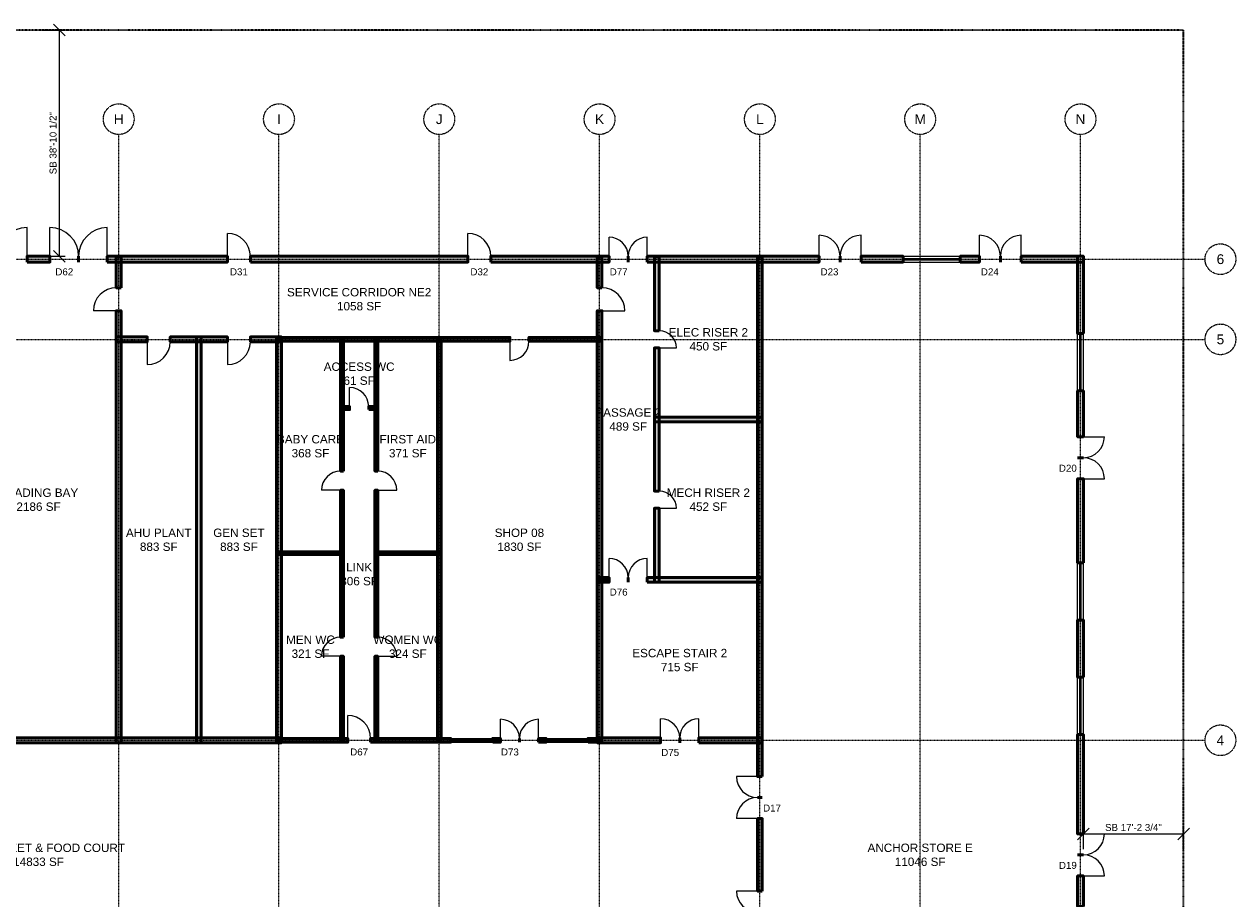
# Model space of a CAD drawing. Header units: inches. Extents: x -108 to 4832, y -12 to 3555.
# Tile 3 of 3: x 2333 to 4832, y 1752 to 3555. Entities that reach past the tile are written whole.
import ezdxf
from ezdxf.enums import TextEntityAlignment as Align

# ---------------------------------------------------------------- set-up
doc = ezdxf.new("R2010")
doc.units = ezdxf.units.IN
doc.header["$LTSCALE"] = 0.03937
doc.header["$MEASUREMENT"] = 0
doc.linetypes.add('CENTER', pattern=[5.08, 3.175, -0.635, 0.635, -0.635])
doc.linetypes.add('PHANTOM', pattern=[6.35, 3.175, -0.635, 0.635, -0.635, 0.635, -0.635])
for name, color, linetype, lineweight in [('A-ANNO-DIMS', 1, 'Continuous', 18), ('A-ANNO-SYMB', 2, 'Continuous', 18), ('A-AREA-IDEN', 2, 'Continuous', 18), ('A-DOOR', 3, 'Continuous', 25), ('A-GLAZ', 4, 'Continuous', 25), ('A-WALL', 7, 'Continuous', 50), ('A-WALL-PATT', 8, 'Continuous', 9), ('C-PROP-LINE', 1, 'PHANTOM', 35), ('S-GRID', 1, 'CENTER', 13)]:
    doc.layers.add(name, color=color, linetype=linetype, lineweight=lineweight)
doc.styles.add('NCS-ARIAL', font='arial.ttf')
doc.dimstyles.new('ARCH-48', dxfattribs={"dimscale": 192, "dimtxt": 0.075, "dimasz": 0.0625, "dimexe": 0.0625, "dimexo": 0.0625, "dimgap": 0.03125, "dimtad": 1, "dimdec": 4, "dimzin": 3, "dimdsep": 46, "dimlunit": 4, "dimtxsty": 'NCS-ARIAL', "dimtsz": 0.0625, "dimcen": 2.5, "dimclrd": 256, "dimclre": 256, "dimclrt": 256, "dimazin": 3, "dimtfac": 1, "dimtmove": 0, "dimatfit": 3})

msp = doc.modelspace()

# ---------------------------------------------------------------- hatches: boundary and pattern name
at = {"layer": 'A-WALL-PATT'}
for points in [[(2338.58268, 3064.96063), (2385.82677, 3064.96063), (2385.82677, 3076.77165), (2338.58268, 3076.77165)], [(2503.93701, 3064.96063), (2751.9685, 3064.96063), (2751.9685, 3076.77165), (2503.93701, 3076.77165)], [(2532.48031, 3011.81102), (2532.48031, 3075.7874), (2522.6378, 3075.7874), (2522.6378, 3011.81102)], [(2799.2126, 3064.96063), (3248.0315, 3064.96063), (3248.0315, 3076.77165), (2799.2126, 3076.77165)], [(3295.27559, 3064.96063), (3539.37008, 3064.96063), (3539.37008, 3076.77165), (3295.27559, 3076.77165)], [(3524.6063, 3011.81102), (3524.6063, 3075.7874), (3514.76378, 3075.7874), (3514.76378, 3011.81102)], [(3618.11024, 3064.96063), (3972.44094, 3064.96063), (3972.44094, 3076.77165), (3618.11024, 3076.77165)], [(3642.71654, 2923.22835), (3642.71654, 3075.7874), (3632.87402, 3075.7874), (3632.87402, 2923.22835)], [(3855.31496, 2003.93701), (3855.31496, 3075.7874), (3845.47244, 3075.7874), (3845.47244, 2003.93701)], [(4059.05512, 3064.96063), (4145.66929, 3064.96063), (4145.66929, 3076.77165), (4059.05512, 3076.77165)], [(4263.77953, 3064.96063), (4303.14961, 3064.96063), (4303.14961, 3076.77165), (4263.77953, 3076.77165)], [(4389.76378, 3064.96063), (4517.71654, 3064.96063), (4517.71654, 3076.77165), (4389.76378, 3076.77165)], [(4517.71654, 2917.32283), (4517.71654, 3076.77165), (4505.90551, 3076.77165), (4505.90551, 2917.32283)], [(2532.48031, 2073.8189), (2532.48031, 2964.56693), (2522.6378, 2964.56693), (2522.6378, 2073.8189)], [(3524.6063, 2073.8189), (3524.6063, 2964.56693), (3514.76378, 2964.56693), (3514.76378, 2073.8189)], [(2522.6378, 2900.59055), (2586.61417, 2900.59055), (2586.61417, 2910.43307), (2522.6378, 2910.43307)], [(2633.85827, 2900.59055), (2751.9685, 2900.59055), (2751.9685, 2910.43307), (2633.85827, 2910.43307)], [(2697.83465, 2073.8189), (2697.83465, 2910.43307), (2687.99213, 2910.43307), (2687.99213, 2073.8189)], [(2799.2126, 2900.59055), (2863.18898, 2900.59055), (2863.18898, 2910.43307), (2799.2126, 2910.43307)], [(2863.18898, 2073.8189), (2863.18898, 2910.43307), (2853.34646, 2910.43307), (2853.34646, 2073.8189)], [(2854.33071, 2901.5748), (3334.64567, 2901.5748), (3334.64567, 2909.44882), (2854.33071, 2909.44882)], [(2991.14173, 2633.85827), (2991.14173, 2908.46457), (2985.23622, 2908.46457), (2985.23622, 2633.85827)], [(3062.00787, 2633.85827), (3062.00787, 2908.46457), (3056.10236, 2908.46457), (3056.10236, 2633.85827)], [(3192.91339, 2074.80315), (3192.91339, 2909.44882), (3185.03937, 2909.44882), (3185.03937, 2074.80315)], [(3374.01575, 2901.5748), (3523.62205, 2901.5748), (3523.62205, 2909.44882), (3374.01575, 2909.44882)], [(3642.71654, 2592.51969), (3642.71654, 2887.79528), (3632.87402, 2887.79528), (3632.87402, 2592.51969)], [(4517.71654, 2704.72441), (4517.71654, 2799.2126), (4505.90551, 2799.2126), (4505.90551, 2704.72441)], [(2985.23622, 2760.82677), (3003.93701, 2760.82677), (3003.93701, 2766.73228), (2985.23622, 2766.73228)], [(3043.30709, 2760.82677), (3062.00787, 2760.82677), (3062.00787, 2766.73228), (3043.30709, 2766.73228)], [(3632.87402, 2735.23622), (3855.31496, 2735.23622), (3855.31496, 2745.07874), (3632.87402, 2745.07874)], [(4517.71654, 2444.88189), (4517.71654, 2618.11024), (4505.90551, 2618.11024), (4505.90551, 2444.88189)], [(2991.14173, 2291.33858), (2991.14173, 2594.48819), (2985.23622, 2594.48819), (2985.23622, 2291.33858)], [(3062.00787, 2291.33858), (3062.00787, 2594.48819), (3056.10236, 2594.48819), (3056.10236, 2291.33858)], [(3642.71654, 2404.52756), (3642.71654, 2557.08661), (3632.87402, 2557.08661), (3632.87402, 2404.52756)], [(2855.31496, 2461.61417), (2991.14173, 2461.61417), (2991.14173, 2467.51969), (2855.31496, 2467.51969)], [(3056.10236, 2461.61417), (3191.92913, 2461.61417), (3191.92913, 2467.51969), (3056.10236, 2467.51969)], [(3514.76378, 2404.52756), (3539.37008, 2404.52756), (3539.37008, 2414.37008), (3514.76378, 2414.37008)], [(3618.11024, 2404.52756), (3855.31496, 2404.52756), (3855.31496, 2414.37008), (3618.11024, 2414.37008)], [(4517.71654, 2208.66142), (4517.71654, 2326.77165), (4505.90551, 2326.77165), (4505.90551, 2208.66142)], [(2991.14173, 2075.7874), (2991.14173, 2251.9685), (2985.23622, 2251.9685), (2985.23622, 2075.7874)], [(3062.00787, 2075.7874), (3062.00787, 2251.9685), (3056.10236, 2251.9685), (3056.10236, 2075.7874)], [(1861.22047, 2073.8189), (2863.18898, 2073.8189), (2863.18898, 2083.66142), (1861.22047, 2083.66142)], [(2854.33071, 2074.80315), (3000, 2074.80315), (3000, 2082.67717), (2854.33071, 2082.67717)], [(3047.24409, 2074.80315), (3212.59843, 2074.80315), (3212.59843, 2082.67717), (3047.24409, 2082.67717)], [(3299.2126, 2074.80315), (3314.96063, 2074.80315), (3314.96063, 2082.67717), (3299.2126, 2082.67717)], [(3393.70079, 2074.80315), (3409.44882, 2074.80315), (3409.44882, 2082.67717), (3393.70079, 2082.67717)], [(3496.06299, 2074.80315), (3523.62205, 2074.80315), (3523.62205, 2082.67717), (3496.06299, 2082.67717)], [(3514.76378, 2073.8189), (3645.66929, 2073.8189), (3645.66929, 2083.66142), (3514.76378, 2083.66142)], [(3724.40945, 2073.8189), (3855.31496, 2073.8189), (3855.31496, 2083.66142), (3724.40945, 2083.66142)], [(4517.71654, 1885.82677), (4517.71654, 2090.55118), (4505.90551, 2090.55118), (4505.90551, 1885.82677)], [(3855.31496, 1767.71654), (3855.31496, 1917.32283), (3845.47244, 1917.32283), (3845.47244, 1767.71654)], [(4517.71654, 1736.22047), (4517.71654, 1799.2126), (4505.90551, 1799.2126), (4505.90551, 1736.22047)]]:
    msp.add_hatch(color=256, dxfattribs=at).paths.add_polyline_path(points)

# ---------------------------------------------------------------- linework, layer by layer
at = {"layer": 'A-DOOR'}
for p, q in [((2338.58268, 3076.77165), (2338.58268, 3135.82677)), ((2385.82677, 3076.77165), (2385.82677, 3135.82677)), ((2503.93701, 3076.77165), (2503.93701, 3135.82677)), ((2751.9685, 3076.77165), (2751.9685, 3124.01575)), ((3248.0315, 3076.77165), (3248.0315, 3124.01575)), ((3539.37008, 3076.77165), (3539.37008, 3116.14173)), ((3618.11024, 3076.77165), (3618.11024, 3116.14173)), ((3972.44094, 3076.77165), (3972.44094, 3120.07874)), ((4059.05512, 3076.77165), (4059.05512, 3120.07874)), ((4303.14961, 3076.77165), (4303.14961, 3120.07874)), ((4389.76378, 3076.77165), (4389.76378, 3120.07874)), ((2522.6378, 2964.56693), (2475.3937, 2964.56693)), ((3524.6063, 2964.56693), (3571.85039, 2964.56693)), ((2586.61417, 2900.59055), (2586.61417, 2853.34646)), ((2751.9685, 2900.59055), (2751.9685, 2853.34646)), ((3334.64567, 2901.5748), (3334.64567, 2862.20472)), ((3642.71654, 2887.79528), (3678.14961, 2887.79528)), ((3003.93701, 2766.73228), (3003.93701, 2806.10236)), ((4517.71654, 2704.72441), (4561.02362, 2704.72441)), ((4517.71654, 2618.11024), (4561.02362, 2618.11024)), ((2985.23622, 2594.48819), (2945.86614, 2594.48819)), ((3062.00787, 2594.48819), (3101.37795, 2594.48819)), ((3642.71654, 2557.08661), (3678.14961, 2557.08661)), ((3539.37008, 2414.37008), (3539.37008, 2453.74016)), ((3618.11024, 2414.37008), (3618.11024, 2453.74016)), ((2985.23622, 2251.9685), (2945.86614, 2251.9685)), ((3062.00787, 2251.9685), (3101.37795, 2251.9685)), ((3000, 2082.67717), (3000, 2129.92126)), ((3314.96063, 2082.67717), (3314.96063, 2122.04724)), ((3393.70079, 2082.67717), (3393.70079, 2122.04724)), ((3645.66929, 2083.66142), (3645.66929, 2123.0315)), ((3724.40945, 2083.66142), (3724.40945, 2123.0315)), ((3845.47244, 2003.93701), (3802.16535, 2003.93701)), ((3845.47244, 1917.32283), (3802.16535, 1917.32283)), ((4517.71654, 1885.82677), (4561.02362, 1885.82677)), ((4517.71654, 1799.2126), (4561.02362, 1799.2126)), ((3845.47244, 1767.71654), (3802.16535, 1767.71654))]:
    msp.add_line(p, q, dxfattribs=at)
for centre, radius, start, end in [((2338.58268, 3076.77165), 59.05512, 90, 180), ((2385.82677, 3076.77165), 59.05512, 0, 90), ((2503.93701, 3076.77165), 59.05512, 90, 180), ((2751.9685, 3076.77165), 47.24409, 0, 90), ((3248.0315, 3076.77165), 47.24409, 0, 90), ((3539.37008, 3076.77165), 39.37008, 0, 90), ((3618.11024, 3076.77165), 39.37008, 90, 180), ((3972.44094, 3076.77165), 43.30709, 0, 90), ((4059.05512, 3076.77165), 43.30709, 90, 180), ((4303.14961, 3076.77165), 43.30709, 0, 90), ((4389.76378, 3076.77165), 43.30709, 90, 180), ((2522.6378, 2964.56693), 47.24409, 90, 180), ((3524.6063, 2964.56693), 47.24409, 0, 90), ((2586.61417, 2900.59055), 47.24409, -90, 0), ((2751.9685, 2900.59055), 47.24409, -90, 0), ((3334.64567, 2901.5748), 39.37008, -90, 0), ((3642.71654, 2887.79528), 35.43307, 0, 90), ((3003.93701, 2766.73228), 39.37008, 0, 90), ((4517.71654, 2704.72441), 43.30709, -90, 0), ((4517.71654, 2618.11024), 43.30709, 0, 90), ((2985.23622, 2594.48819), 39.37008, 90, 180), ((3062.00787, 2594.48819), 39.37008, 0, 90), ((3642.71654, 2557.08661), 35.43307, 0, 90), ((3539.37008, 2414.37008), 39.37008, 0, 90), ((3618.11024, 2414.37008), 39.37008, 90, 180), ((2985.23622, 2251.9685), 39.37008, 90, 180), ((3062.00787, 2251.9685), 39.37008, 0, 90), ((3000, 2082.67717), 47.24409, 0, 90), ((3314.96063, 2082.67717), 39.37008, 0, 90), ((3393.70079, 2082.67717), 39.37008, 90, 180), ((3645.66929, 2083.66142), 39.37008, 0, 90), ((3724.40945, 2083.66142), 39.37008, 90, 180), ((3845.47244, 2003.93701), 43.30709, 180, -90), ((3845.47244, 1917.32283), 43.30709, 90, 180), ((4517.71654, 1885.82677), 43.30709, -90, 0), ((4517.71654, 1799.2126), 43.30709, 0, 90), ((3845.47244, 1767.71654), 43.30709, 180, -90)]:
    msp.add_arc(centre, radius, start, end, dxfattribs=at)
at = {"layer": 'A-GLAZ'}
for p, q in [((4145.66929, 3076.77165), (4263.77953, 3076.77165)), ((4145.66929, 3072.34252), (4263.77953, 3072.34252)), ((4145.66929, 3069.38976), (4263.77953, 3069.38976)), ((4145.66929, 3064.96063), (4263.77953, 3064.96063)), ((4505.90551, 2799.2126), (4505.90551, 2917.32283)), ((4510.33465, 2799.2126), (4510.33465, 2917.32283)), ((4513.2874, 2799.2126), (4513.2874, 2917.32283)), ((4517.71654, 2799.2126), (4517.71654, 2917.32283)), ((4505.90551, 2326.77165), (4505.90551, 2444.88189)), ((4510.33465, 2326.77165), (4510.33465, 2444.88189)), ((4513.2874, 2326.77165), (4513.2874, 2444.88189)), ((4517.71654, 2326.77165), (4517.71654, 2444.88189)), ((4505.90551, 2090.55118), (4505.90551, 2208.66142)), ((4510.33465, 2090.55118), (4510.33465, 2208.66142)), ((4513.2874, 2090.55118), (4513.2874, 2208.66142)), ((4517.71654, 2090.55118), (4517.71654, 2208.66142)), ((3212.59843, 2082.67717), (3299.2126, 2082.67717)), ((3212.59843, 2079.72441), (3299.2126, 2079.72441)), ((3212.59843, 2077.75591), (3299.2126, 2077.75591)), ((3212.59843, 2074.80315), (3299.2126, 2074.80315)), ((3409.44882, 2082.67717), (3496.06299, 2082.67717)), ((3409.44882, 2079.72441), (3496.06299, 2079.72441)), ((3409.44882, 2077.75591), (3496.06299, 2077.75591)), ((3409.44882, 2074.80315), (3496.06299, 2074.80315))]:
    msp.add_line(p, q, dxfattribs=at)
at = {"layer": 'A-WALL'}
for p, q in [((2338.58268, 3064.96063), (2338.58268, 3076.77165)), ((2385.82677, 3064.96063), (2385.82677, 3076.77165)), ((2444.88189, 3064.96063), (2444.88189, 3076.77165)), ((2444.88189, 3064.96063), (2444.88189, 3076.77165)), ((2503.93701, 3064.96063), (2503.93701, 3076.77165)), ((2751.9685, 3064.96063), (2751.9685, 3076.77165)), ((2799.2126, 3064.96063), (2799.2126, 3076.77165)), ((3248.0315, 3064.96063), (3248.0315, 3076.77165)), ((3295.27559, 3064.96063), (3295.27559, 3076.77165)), ((3539.37008, 3064.96063), (3539.37008, 3076.77165)), ((3578.74016, 3064.96063), (3578.74016, 3076.77165)), ((3578.74016, 3064.96063), (3578.74016, 3076.77165)), ((3618.11024, 3064.96063), (3618.11024, 3076.77165)), ((3972.44094, 3064.96063), (3972.44094, 3076.77165)), ((4015.74803, 3064.96063), (4015.74803, 3076.77165)), ((4015.74803, 3064.96063), (4015.74803, 3076.77165)), ((4059.05512, 3064.96063), (4059.05512, 3076.77165)), ((4145.66929, 3064.96063), (4145.66929, 3076.77165)), ((4263.77953, 3064.96063), (4263.77953, 3076.77165)), ((4303.14961, 3064.96063), (4303.14961, 3076.77165)), ((4346.45669, 3064.96063), (4346.45669, 3076.77165)), ((4346.45669, 3064.96063), (4346.45669, 3076.77165)), ((4389.76378, 3064.96063), (4389.76378, 3076.77165)), ((2532.48031, 3011.81102), (2522.6378, 3011.81102)), ((3524.6063, 3011.81102), (3514.76378, 3011.81102)), ((2532.48031, 2964.56693), (2522.6378, 2964.56693)), ((3524.6063, 2964.56693), (3514.76378, 2964.56693)), ((2586.61417, 2900.59055), (2586.61417, 2910.43307)), ((2633.85827, 2900.59055), (2633.85827, 2910.43307)), ((2751.9685, 2900.59055), (2751.9685, 2910.43307)), ((2799.2126, 2900.59055), (2799.2126, 2910.43307)), ((3334.64567, 2901.5748), (3334.64567, 2909.44882)), ((3374.01575, 2901.5748), (3374.01575, 2909.44882)), ((3642.71654, 2923.22835), (3632.87402, 2923.22835)), ((4517.71654, 2917.32283), (4505.90551, 2917.32283)), ((3642.71654, 2887.79528), (3632.87402, 2887.79528)), ((4517.71654, 2799.2126), (4505.90551, 2799.2126)), ((3003.93701, 2760.82677), (3003.93701, 2766.73228)), ((3043.30709, 2760.82677), (3043.30709, 2766.73228)), ((4517.71654, 2704.72441), (4505.90551, 2704.72441)), ((4517.71654, 2661.41732), (4505.90551, 2661.41732)), ((4517.71654, 2661.41732), (4505.90551, 2661.41732)), ((2991.14173, 2633.85827), (2985.23622, 2633.85827)), ((3062.00787, 2633.85827), (3056.10236, 2633.85827)), ((4517.71654, 2618.11024), (4505.90551, 2618.11024)), ((2991.14173, 2594.48819), (2985.23622, 2594.48819)), ((3062.00787, 2594.48819), (3056.10236, 2594.48819)), ((3642.71654, 2592.51969), (3632.87402, 2592.51969)), ((3642.71654, 2557.08661), (3632.87402, 2557.08661)), ((4517.71654, 2444.88189), (4505.90551, 2444.88189)), ((3539.37008, 2404.52756), (3539.37008, 2414.37008)), ((3578.74016, 2404.52756), (3578.74016, 2414.37008)), ((3578.74016, 2404.52756), (3578.74016, 2414.37008)), ((3618.11024, 2404.52756), (3618.11024, 2414.37008)), ((4517.71654, 2326.77165), (4505.90551, 2326.77165)), ((2991.14173, 2291.33858), (2985.23622, 2291.33858)), ((3062.00787, 2291.33858), (3056.10236, 2291.33858)), ((2991.14173, 2251.9685), (2985.23622, 2251.9685)), ((3062.00787, 2251.9685), (3056.10236, 2251.9685)), ((4517.71654, 2208.66142), (4505.90551, 2208.66142)), ((3000, 2074.80315), (3000, 2082.67717)), ((3047.24409, 2074.80315), (3047.24409, 2082.67717)), ((3212.59843, 2074.80315), (3212.59843, 2082.67717)), ((3299.2126, 2074.80315), (3299.2126, 2082.67717)), ((3314.96063, 2074.80315), (3314.96063, 2082.67717)), ((3354.33071, 2074.80315), (3354.33071, 2082.67717)), ((3354.33071, 2074.80315), (3354.33071, 2082.67717)), ((3393.70079, 2074.80315), (3393.70079, 2082.67717)), ((3409.44882, 2074.80315), (3409.44882, 2082.67717)), ((3496.06299, 2074.80315), (3496.06299, 2082.67717)), ((3645.66929, 2073.8189), (3645.66929, 2083.66142)), ((3685.03937, 2073.8189), (3685.03937, 2083.66142)), ((3685.03937, 2073.8189), (3685.03937, 2083.66142)), ((3724.40945, 2073.8189), (3724.40945, 2083.66142)), ((4517.71654, 2090.55118), (4505.90551, 2090.55118)), ((3855.31496, 2003.93701), (3845.47244, 2003.93701)), ((3855.31496, 1960.62992), (3845.47244, 1960.62992)), ((3855.31496, 1960.62992), (3845.47244, 1960.62992)), ((3855.31496, 1917.32283), (3845.47244, 1917.32283)), ((4517.71654, 1885.82677), (4505.90551, 1885.82677)), ((4517.71654, 1842.51969), (4505.90551, 1842.51969)), ((4517.71654, 1842.51969), (4505.90551, 1842.51969)), ((4517.71654, 1799.2126), (4505.90551, 1799.2126)), ((3855.31496, 1767.71654), (3845.47244, 1767.71654))]:
    msp.add_line(p, q, dxfattribs=at)
for points in [[(2338.58268, 3064.96063), (2385.82677, 3064.96063), (2385.82677, 3076.77165), (2338.58268, 3076.77165)], [(2503.93701, 3064.96063), (2751.9685, 3064.96063), (2751.9685, 3076.77165), (2503.93701, 3076.77165)], [(2532.48031, 3011.81102), (2532.48031, 3075.7874), (2522.6378, 3075.7874), (2522.6378, 3011.81102)], [(2799.2126, 3064.96063), (3248.0315, 3064.96063), (3248.0315, 3076.77165), (2799.2126, 3076.77165)], [(3295.27559, 3064.96063), (3539.37008, 3064.96063), (3539.37008, 3076.77165), (3295.27559, 3076.77165)], [(3524.6063, 3011.81102), (3524.6063, 3075.7874), (3514.76378, 3075.7874), (3514.76378, 3011.81102)], [(3618.11024, 3064.96063), (3972.44094, 3064.96063), (3972.44094, 3076.77165), (3618.11024, 3076.77165)], [(3642.71654, 2923.22835), (3642.71654, 3075.7874), (3632.87402, 3075.7874), (3632.87402, 2923.22835)], [(3855.31496, 2003.93701), (3855.31496, 3075.7874), (3845.47244, 3075.7874), (3845.47244, 2003.93701)], [(4059.05512, 3064.96063), (4145.66929, 3064.96063), (4145.66929, 3076.77165), (4059.05512, 3076.77165)], [(4263.77953, 3064.96063), (4303.14961, 3064.96063), (4303.14961, 3076.77165), (4263.77953, 3076.77165)], [(4389.76378, 3064.96063), (4517.71654, 3064.96063), (4517.71654, 3076.77165), (4389.76378, 3076.77165)], [(4517.71654, 2917.32283), (4517.71654, 3076.77165), (4505.90551, 3076.77165), (4505.90551, 2917.32283)], [(2532.48031, 2073.8189), (2532.48031, 2964.56693), (2522.6378, 2964.56693), (2522.6378, 2073.8189)], [(3524.6063, 2073.8189), (3524.6063, 2964.56693), (3514.76378, 2964.56693), (3514.76378, 2073.8189)], [(2522.6378, 2900.59055), (2586.61417, 2900.59055), (2586.61417, 2910.43307), (2522.6378, 2910.43307)], [(2633.85827, 2900.59055), (2751.9685, 2900.59055), (2751.9685, 2910.43307), (2633.85827, 2910.43307)], [(2697.83465, 2073.8189), (2697.83465, 2910.43307), (2687.99213, 2910.43307), (2687.99213, 2073.8189)], [(2799.2126, 2900.59055), (2863.18898, 2900.59055), (2863.18898, 2910.43307), (2799.2126, 2910.43307)], [(2863.18898, 2073.8189), (2863.18898, 2910.43307), (2853.34646, 2910.43307), (2853.34646, 2073.8189)], [(2854.33071, 2901.5748), (3334.64567, 2901.5748), (3334.64567, 2909.44882), (2854.33071, 2909.44882)], [(2991.14173, 2633.85827), (2991.14173, 2908.46457), (2985.23622, 2908.46457), (2985.23622, 2633.85827)], [(3062.00787, 2633.85827), (3062.00787, 2908.46457), (3056.10236, 2908.46457), (3056.10236, 2633.85827)], [(3192.91339, 2074.80315), (3192.91339, 2909.44882), (3185.03937, 2909.44882), (3185.03937, 2074.80315)], [(3374.01575, 2901.5748), (3523.62205, 2901.5748), (3523.62205, 2909.44882), (3374.01575, 2909.44882)], [(3642.71654, 2592.51969), (3642.71654, 2887.79528), (3632.87402, 2887.79528), (3632.87402, 2592.51969)], [(4517.71654, 2704.72441), (4517.71654, 2799.2126), (4505.90551, 2799.2126), (4505.90551, 2704.72441)], [(2985.23622, 2760.82677), (3003.93701, 2760.82677), (3003.93701, 2766.73228), (2985.23622, 2766.73228)], [(3043.30709, 2760.82677), (3062.00787, 2760.82677), (3062.00787, 2766.73228), (3043.30709, 2766.73228)], [(3632.87402, 2735.23622), (3855.31496, 2735.23622), (3855.31496, 2745.07874), (3632.87402, 2745.07874)], [(4517.71654, 2444.88189), (4517.71654, 2618.11024), (4505.90551, 2618.11024), (4505.90551, 2444.88189)], [(2991.14173, 2291.33858), (2991.14173, 2594.48819), (2985.23622, 2594.48819), (2985.23622, 2291.33858)], [(3062.00787, 2291.33858), (3062.00787, 2594.48819), (3056.10236, 2594.48819), (3056.10236, 2291.33858)], [(3642.71654, 2404.52756), (3642.71654, 2557.08661), (3632.87402, 2557.08661), (3632.87402, 2404.52756)], [(2855.31496, 2461.61417), (2991.14173, 2461.61417), (2991.14173, 2467.51969), (2855.31496, 2467.51969)], [(3056.10236, 2461.61417), (3191.92913, 2461.61417), (3191.92913, 2467.51969), (3056.10236, 2467.51969)], [(3514.76378, 2404.52756), (3539.37008, 2404.52756), (3539.37008, 2414.37008), (3514.76378, 2414.37008)], [(3618.11024, 2404.52756), (3855.31496, 2404.52756), (3855.31496, 2414.37008), (3618.11024, 2414.37008)], [(4517.71654, 2208.66142), (4517.71654, 2326.77165), (4505.90551, 2326.77165), (4505.90551, 2208.66142)], [(2991.14173, 2075.7874), (2991.14173, 2251.9685), (2985.23622, 2251.9685), (2985.23622, 2075.7874)], [(3062.00787, 2075.7874), (3062.00787, 2251.9685), (3056.10236, 2251.9685), (3056.10236, 2075.7874)], [(1861.22047, 2073.8189), (2863.18898, 2073.8189), (2863.18898, 2083.66142), (1861.22047, 2083.66142)], [(2854.33071, 2074.80315), (3000, 2074.80315), (3000, 2082.67717), (2854.33071, 2082.67717)], [(3047.24409, 2074.80315), (3212.59843, 2074.80315), (3212.59843, 2082.67717), (3047.24409, 2082.67717)], [(3299.2126, 2074.80315), (3314.96063, 2074.80315), (3314.96063, 2082.67717), (3299.2126, 2082.67717)], [(3393.70079, 2074.80315), (3409.44882, 2074.80315), (3409.44882, 2082.67717), (3393.70079, 2082.67717)], [(3496.06299, 2074.80315), (3523.62205, 2074.80315), (3523.62205, 2082.67717), (3496.06299, 2082.67717)], [(3514.76378, 2073.8189), (3645.66929, 2073.8189), (3645.66929, 2083.66142), (3514.76378, 2083.66142)], [(3724.40945, 2073.8189), (3855.31496, 2073.8189), (3855.31496, 2083.66142), (3724.40945, 2083.66142)], [(4517.71654, 1885.82677), (4517.71654, 2090.55118), (4505.90551, 2090.55118), (4505.90551, 1885.82677)], [(3855.31496, 1767.71654), (3855.31496, 1917.32283), (3845.47244, 1917.32283), (3845.47244, 1767.71654)], [(4517.71654, 1736.22047), (4517.71654, 1799.2126), (4505.90551, 1799.2126), (4505.90551, 1736.22047)]]:
    msp.add_lwpolyline(points, close=True, dxfattribs=at)
at = {"layer": 'C-PROP-LINE'}
msp.add_lwpolyline([(0, 0), (4724.40945, 0), (4724.40945, 3543.30709), (0, 3543.30709)], close=True, dxfattribs=at)
at = {"layer": 'S-GRID'}
for p, q in [((2527.55906, 357.16535), (2527.55906, 3327.87402)), ((2858.26772, 357.16535), (2858.26772, 3327.87402)), ((3188.97638, 357.16535), (3188.97638, 3327.87402)), ((3519.68504, 357.16535), (3519.68504, 3327.87402)), ((3850.3937, 357.16535), (3850.3937, 3327.87402)), ((4181.10236, 357.16535), (4181.10236, 3327.87402)), ((4511.81102, 357.16535), (4511.81102, 3327.87402)), ((-44.40945, 3070.86614), (4768.8189, 3070.86614)), ((-44.40945, 2905.51181), (4768.8189, 2905.51181)), ((-44.40945, 2078.74016), (4768.8189, 2078.74016))]:
    msp.add_line(p, q, dxfattribs=at)
for centre in [(2527.55906, 3359.55402), (2858.26772, 3359.55402), (3188.97638, 3359.55402), (3519.68504, 3359.55402), (3850.3937, 3359.55402), (4181.10236, 3359.55402), (4511.81102, 3359.55402), (4800.4989, 3070.86614), (4800.4989, 2905.51181), (4800.4989, 2078.74016)]:
    msp.add_circle(centre, 31.68, dxfattribs=at)

# ---------------------------------------------------------------- texts
at = {"layer": 'A-ANNO-SYMB', "style": 'NCS-ARIAL'}
for s, p in [('D62', (2415.35433, 3044.80063)), ('D31', (2775.59055, 3044.80063)), ('D32', (3271.65354, 3044.80063)), ('D77', (3559.05512, 3044.80063)), ('D23', (3994.09449, 3044.80063)), ('D24', (4324.80315, 3044.80063)), ('D20', (4485.74551, 2639.76378)), ('D76', (3559.05512, 2384.36756)), ('D67', (3023.62205, 2054.64315)), ('D73', (3334.64567, 2054.64315)), ('D75', (3665.35433, 2053.6589)), ('D17', (3875.47496, 1938.97638)), ('D19', (4485.74551, 1820.86614))]:
    msp.add_text(s, height=14.4, dxfattribs=at).set_placement(p, align=Align.MIDDLE_CENTER)
at = {"layer": 'A-AREA-IDEN', "char_height": 17.28, "attachment_point": 5, "style": 'NCS-ARIAL'}
for s, insert in [('SERVICE CORRIDOR NE2\\P1058 SF', (3023.62205, 2988.18898)), ('ELEC RISER 2\\P450 SF', (3744.09449, 2905.51181)), ('ACCESS WC\\P61 SF', (3023.62205, 2834.64567)), ('PASSAGE 2\\P489 SF', (3578.74016, 2740.15748)), ('BABY CARE\\P368 SF', (2923.22835, 2685.03937)), ('FIRST AID\\P371 SF', (3124.01575, 2685.03937)), ('LOADING BAY\\P2186 SF', (2362.20472, 2574.80315)), ('MECH RISER 2\\P452 SF', (3744.09449, 2574.80315)), ('AHU PLANT\\P883 SF', (2610.23622, 2492.12598)), ('GEN SET\\P883 SF', (2775.59055, 2492.12598)), ('SHOP 08\\P1830 SF', (3354.33071, 2492.12598)), ('LINK\\P306 SF', (3023.62205, 2421.25984)), ('MEN WC\\P321 SF', (2923.22835, 2271.65354)), ('WOMEN WC\\P324 SF', (3124.01575, 2271.65354)), ('ESCAPE STAIR 2\\P715 SF', (3685.03937, 2244.09449)), ('MALL STREET & FOOD COURT\\P14833 SF', (2362.20472, 1842.51969)), ('ANCHOR STORE E\\P11046 SF', (4181.10236, 1842.51969))]:
    msp.add_mtext(s, dxfattribs=dict(at, insert=insert))
at = {"layer": 'S-GRID', "style": 'NCS-ARIAL'}
for s, p in [('H', (2527.55906, 3359.55402)), ('I', (2858.26772, 3359.55402)), ('J', (3188.97638, 3359.55402)), ('K', (3519.68504, 3359.55402)), ('L', (3850.3937, 3359.55402)), ('M', (4181.10236, 3359.55402)), ('N', (4511.81102, 3359.55402)), ('6', (4800.4989, 3070.86614)), ('5', (4800.4989, 2905.51181)), ('4', (4800.4989, 2078.74016))]:
    msp.add_text(s, height=20.16, dxfattribs=at).set_placement(p, align=Align.MIDDLE_CENTER)

# ---------------------------------------------------------------- dimensions: what is measured, and where the dimension line sits
at = {"layer": 'A-ANNO-DIMS'}
msp.add_linear_dim(base=(2405.40472, 3076.77165), p1=(2362.20472, 3076.77165), p2=(2362.20472, 3543.30709), angle=90, text='SB 38\'-10 1/2"', dimstyle='ARCH-48', dxfattribs=at).render()
msp.add_linear_dim(base=(4517.71654, 1885.71969), p1=(4517.71654, 1842.51969), p2=(4724.40945, 1842.51969), text='SB 17\'-2 3/4"', dimstyle='ARCH-48', dxfattribs=at).render()

doc.saveas('drawing.dxf')
